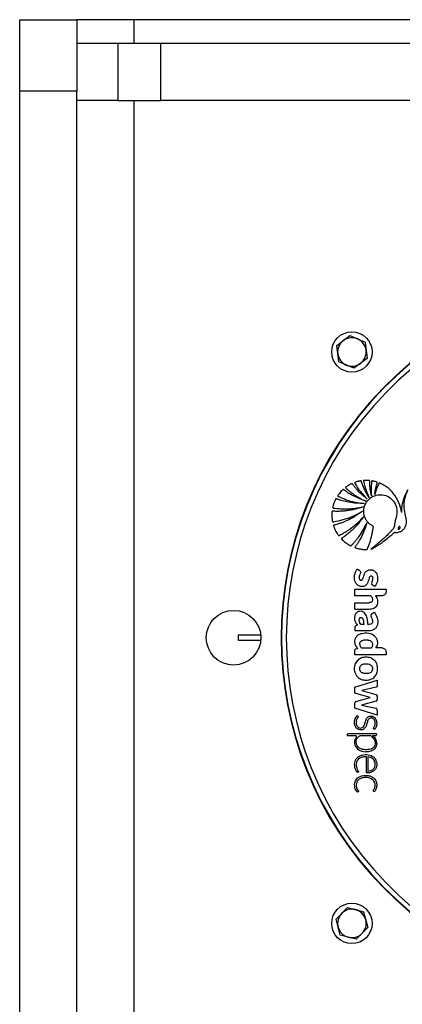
# Model space of a CAD drawing. Header units: millimetres. Extents: x 1689 to 18395, y 1041 to 15955.
# Tile 24 of 44: x 2878 to 3039, y 12301 to 12715. Entities that reach past the tile are written whole.
import ezdxf

# ---------------------------------------------------------------- set-up
doc = ezdxf.new("R2010")
doc.units = ezdxf.units.MM
doc.header["$LTSCALE"] = 2
doc.layers.add('COMPONENT_GEOMETRY', color=7, linetype='Continuous')
doc.styles.add('SLDTEXTSTYLE0', font='TXT', dxfattribs={"width": 0.75})
doc.dimstyles.new('SLDDIMSTYLE3', dxfattribs={"dimtxt": 100, "dimasz": 6.604, "dimexe": 0, "dimexo": 0.0625, "dimgap": 25, "dimtad": 0, "dimtih": 1, "dimtoh": 1, "dimdec": 0, "dimrnd": 1e-09, "dimzin": 12, "dimdsep": 46, "dimtxsty": 'SLDTEXTSTYLE0', "dimsah": 1, "dimcen": 0.09, "dimadec": 0, "dimazin": 3, "dimtfac": 1, "dimtdec": 3, "dimtofl": 0, "dimtmove": 0, "dimatfit": 3, "dimfxl": 1, "dimfrac": 2, "dimtolj": 1, "dimtzin": 12, "dimarcsym": 0})

# ---------------------------------------------------------------- blocks, each defined once
blk = doc.blocks.new('_D_4')
at = {"layer": 'COMPONENT_GEOMETRY', "color": 7}
for p, q in [((10064.23, 12394.74), (10064.23, 8487.85)), ((2878.37, 12222.92), (2878.37, 8487.85)), ((6234.28, 8638.23), (6203.82, 8638.23)), ((6203.82, 8638.23), (6203.82, 8479.48)), ((6708.31, 8638.23), (6738.78, 8638.23)), ((6738.78, 8638.23), (6738.78, 8479.48)), ((2878.37, 8494.2), (6153.62, 8494.2)), ((10064.23, 8494.2), (6788.98, 8494.2)), ((6203.82, 8479.48), (6234.28, 8479.48)), ((6738.78, 8479.48), (6708.31, 8479.48))]:
    blk.add_line(p, q, dxfattribs=at)
for points in [[(2878.37, 8494.2), (2884.97, 8493.19), (2884.97, 8495.22)], [(10064.23, 8494.2), (10057.62, 8495.22), (10057.62, 8493.19)]]:
    blk.add_solid(points, dxfattribs=at)
at = {"layer": 'COMPONENT_GEOMETRY', "color": 7, "char_height": 100, "attachment_point": 1, "style": 'SLDTEXTSTYLE0'}
for s, insert in [('11\'9.45"', (6234.28, 8608.39)), ('3593', (6323.52, 8458.77))]:
    blk.add_mtext(s, dxfattribs=dict(at, insert=insert))

msp = doc.modelspace()

# ---------------------------------------------------------------- linework, layer by layer
at = {"color": 7, "linetype": 'Continuous', "lineweight": 25}
for p, q in [((2878.37, 12715.46), (2902.37, 12715.46)), ((2926.37, 12715.46), (2902.37, 12715.46)), ((3138.37, 12715.46), (2926.37, 12715.46)), ((2919.72, 12705.46), (2902.37, 12705.46)), ((2919.72, 12705.46), (2919.72, 12681.46)), ((2937.79, 12705.46), (2919.72, 12705.46)), ((2937.79, 12681.46), (2937.79, 12705.46)), ((3134.44, 12705.46), (2937.79, 12705.46)), ((2902.37, 12685.46), (2878.37, 12685.46)), ((2878.37, 12225.46), (2878.37, 12685.46)), ((2902.37, 12225.46), (2902.37, 12685.46)), ((2919.72, 12681.46), (2902.37, 12681.46)), ((2919.72, 12681.46), (2937.79, 12681.46)), ((3134.44, 12681.46), (2937.79, 12681.46)), ((3011.78, 12578.38), (3017.32, 12582.55)), ((3017.32, 12582.55), (3023.7, 12579.84)), ((3012.63, 12571.5), (3011.78, 12578.38)), ((3023.7, 12579.84), (3024.54, 12572.96)), ((3024.54, 12572.96), (3019, 12568.79)), ((3019, 12568.79), (3012.63, 12571.5)), ((3019.41, 12473.11), (3019.41, 12475.93)), ((3019.41, 12475.93), (3032.54, 12475.93)), ((3026.14, 12473.11), (3019.41, 12473.11)), ((3030.92, 12473.11), (3028.02, 12473.11)), ((3032.54, 12475.93), (3032.54, 12474.73)), ((3019.41, 12467.37), (3019.41, 12470.19)), ((3019.41, 12470.19), (3025.4, 12470.19)), ((3025.4, 12467.37), (3019.41, 12467.37)), ((3026.65, 12465.62), (3027.53, 12466.13)), ((3025.3, 12458.3), (3019.41, 12458.3)), ((2970.37, 12456.46), (2970.37, 12454.46)), ((2979.82, 12456.46), (2970.37, 12456.46)), ((2970.37, 12454.46), (2979.82, 12454.46)), ((3019.41, 12448.31), (3019.41, 12450.06)), ((3032.54, 12448.31), (3019.41, 12448.31)), ((3019.88, 12450.75), (3020.6, 12450.97)), ((3030.93, 12451.13), (3028.25, 12451.13)), ((3032.54, 12449.52), (3032.54, 12448.31)), ((3020.34, 12445.66), (3019.6, 12444.39)), ((3028.43, 12444.88), (3028.3, 12445.11)), ((3019.41, 12434.71), (3028.85, 12437.64)), ((3028.85, 12437.64), (3028.85, 12435.38)), ((3019.41, 12432.52), (3019.41, 12434.71)), ((3025.84, 12430.24), (3019.88, 12431.92)), ((3028.35, 12434.6), (3022.28, 12433.28)), ((3022.28, 12433.28), (3028.29, 12431.58)), ((3019.41, 12425.77), (3019.41, 12428.06)), ((3019.88, 12428.57), (3025.84, 12430.24)), ((3028.29, 12428.75), (3022.26, 12427.13)), ((3028.85, 12430.84), (3028.85, 12429.49)), ((3028.84, 12422.9), (3019.41, 12425.77)), ((3022.26, 12427.13), (3028.25, 12425.75)), ((3028.84, 12425.01), (3028.84, 12422.9)), ((3016.2, 12414.73), (3016.2, 12414.17)), ((3019.72, 12414.17), (3016.2, 12414.17)), ((3028.47, 12415.02), (3016.49, 12415.02)), ((3025.94, 12414.17), (3021.43, 12414.17)), ((3026.84, 12414.17), (3026.83, 12414.18)), ((3028.04, 12414.17), (3026.84, 12414.17)), ((3028.47, 12415.02), (3028.47, 12414.61)), ((3022.18, 12407.68), (3023.93, 12407.44)), ((3024.85, 12405.35), (3024.85, 12399.35)), ((3011.47, 12337.05), (3016.37, 12341.95)), ((3016.37, 12341.95), (3023.06, 12340.15)), ((3013.26, 12330.36), (3011.47, 12337.05)), ((3023.06, 12340.15), (3024.85, 12333.46)), ((3024.85, 12333.46), (3019.95, 12328.56)), ((3019.95, 12328.56), (3013.26, 12330.36))]:
    msp.add_line(p, q, dxfattribs=at)
at = {"color": 8, "linetype": 'Continuous', "lineweight": 25}
for p, q in [((2926.37, 12715.46), (2926.37, 12705.46)), ((2926.37, 12681.46), (2926.37, 12229.46))]:
    msp.add_line(p, q, dxfattribs=at)
at = {"color": 7, "linetype": 'Continuous', "lineweight": 25}
for centre, radius in [((3018.16, 12575.67), 8.5), ((2968.37, 12455.46), 11.5), ((3018.16, 12335.25), 8.5)]:
    msp.add_circle(centre, radius, dxfattribs=at)
for centre, radius, start, end in [((3138.37, 12455.46), 150, 46.6933, 313.3067), ((3138.37, 12455.46), 149.82, 46.6649, 313.3351), ((3138.37, 12455.46), 147.82, 47.3895, 312.6105), ((3018.16, 12575.67), 6, 66.9721, 126.9721), ((3018.16, 12575.67), 6, 6.9721, 66.9721), ((3018.16, 12575.67), 6, 126.9721, 186.9721), ((3018.16, 12575.67), 6, 186.9721, 246.9721), ((3018.16, 12575.67), 6, 306.9721, 6.9721), ((3018.16, 12575.67), 6, 246.9721, 306.9721), ((3028.09, 12430.84), 0.769, 0, 74.215), ((3028.09, 12429.49), 0.766, 285.0361, 0), ((3028.08, 12425.01), 0.767, 0, 77.0348), ((3016.49, 12414.73), 0.288, 90, 180), ((3019.72, 12413.8), 0.374, 324.0556, 90), ((3025.94, 12413.51), 0.662, 52.0879, 90), ((3028.04, 12414.61), 0.431, 270, 0), ((3018.16, 12335.25), 6, 74.9766, 134.9766), ((3018.16, 12335.25), 6, 14.9766, 74.9766), ((3018.16, 12335.25), 6, 134.9766, 194.9766), ((3018.16, 12335.25), 6, 314.9766, 14.9766), ((3018.16, 12335.25), 6, 194.9766, 254.9766), ((3018.16, 12335.25), 6, 254.9766, 314.9766)]:
    msp.add_arc(centre, radius, start, end, dxfattribs=at)
for points, knots in [([(2878.37, 12685.46), (2878.37, 12687.81), (2878.37, 12692.25), (2878.37, 12698.46), (2878.37, 12703.76), (2878.37, 12708.12), (2878.37, 12711.49), (2878.37, 12713.83), (2878.37, 12715.24), (2878.37, 12715.38), (2878.37, 12715.46)], [0, 0, 0, 0, 0.144942, 0.273574, 0.390071, 0.5, 0.609929, 0.726426, 0.855058, 1, 1, 1, 1]), ([(2902.37, 12715.46), (2902.37, 12715.38), (2902.37, 12715.24), (2902.37, 12713.83), (2902.37, 12711.49), (2902.37, 12708.12), (2902.37, 12703.76), (2902.37, 12698.46), (2902.37, 12692.25), (2902.37, 12687.81), (2902.37, 12685.46)], [0, 0, 0, 0, 0.144942, 0.273574, 0.390071, 0.5, 0.609929, 0.726426, 0.855058, 1, 1, 1, 1]), ([(3024.61, 12513.71), (3023.56, 12514.6), (3021.93, 12515.96), (3020.2, 12517.84), (3019.31, 12518.94), (3018.77, 12519.6), (3018.52, 12520.02), (3018.34, 12520.21), (3018.29, 12520.25), (3018.24, 12520.27), (3018.18, 12520.27), (3018.07, 12520.23), (3017.88, 12520.15), (3017.44, 12519.91), (3016.77, 12519.55), (3016.12, 12519.11), (3015.71, 12518.85), (3015.57, 12518.73), (3015.53, 12518.68), (3015.52, 12518.62), (3015.52, 12518.57), (3015.57, 12518.45), (3015.68, 12518.36), (3015.78, 12518.28), (3015.83, 12518.25), (3015.84, 12518.23), (3015.85, 12518.23), (3015.85, 12518.23), (3015.85, 12518.23), (3015.85, 12518.22), (3015.85, 12518.22), (3015.85, 12518.22), (3016.98, 12517.21), (3019.54, 12515.17), (3022.43, 12513.68), (3023.97, 12512.88)], [0, 0, 0, 0, 0.181563, 0.281452, 0.336766, 0.368324, 0.39543, 0.400295, 0.402717, 0.404776, 0.406735, 0.41078, 0.419527, 0.434462, 0.477332, 0.519899, 0.538335, 0.541449, 0.544399, 0.546346, 0.548841, 0.551627, 0.562442, 0.56711, 0.56892, 0.56965, 0.569956, 0.570088, 0.570146, 0.570171, 0.570182, 0.570187, 0.57019, 0.771132, 1, 1, 1, 1]), ([(3025.38, 12514.45), (3024.83, 12515.37), (3023.96, 12516.85), (3023.08, 12518.77), (3022.59, 12519.99), (3022.31, 12520.71), (3022.18, 12521.13), (3022.13, 12521.3), (3022.08, 12521.37), (3022.05, 12521.39), (3022, 12521.42), (3021.93, 12521.43), (3021.79, 12521.4), (3021.59, 12521.37), (3021.27, 12521.31), (3020.73, 12521.18), (3020.12, 12521.03), (3019.64, 12520.88), (3019.43, 12520.79), (3019.35, 12520.74), (3019.32, 12520.68), (3019.31, 12520.59), (3019.34, 12520.49), (3019.4, 12520.39), (3019.45, 12520.32), (3019.48, 12520.27), (3019.5, 12520.25), (3019.5, 12520.24), (3019.5, 12520.23), (3019.5, 12520.23), (3019.5, 12520.23), (3019.51, 12520.23), (3019.51, 12520.23), (3020.18, 12519.09), (3021.72, 12516.77), (3023.62, 12514.76), (3024.61, 12513.71)], [0, 0, 0, 0, 0.165667, 0.266279, 0.325785, 0.370092, 0.385201, 0.394149, 0.396289, 0.398331, 0.400329, 0.404851, 0.409546, 0.422041, 0.435842, 0.460922, 0.507787, 0.532654, 0.538534, 0.542969, 0.546556, 0.550022, 0.555764, 0.56218, 0.567863, 0.570218, 0.571206, 0.57163, 0.571814, 0.571894, 0.57193, 0.571945, 0.571952, 0.571957, 0.777413, 1, 1, 1, 1]), ([(3026.36, 12515.16), (3026.19, 12516.09), (3025.9, 12517.59), (3025.73, 12519.42), (3025.67, 12520.49), (3025.65, 12521.06), (3025.67, 12521.35), (3025.62, 12521.48), (3025.55, 12521.53), (3025.5, 12521.55), (3025.38, 12521.57), (3025.11, 12521.61), (3024.6, 12521.63), (3024.03, 12521.61), (3023.54, 12521.59), (3023.29, 12521.58), (3023.17, 12521.56), (3023.12, 12521.54), (3023.08, 12521.51), (3023.04, 12521.45), (3023.03, 12521.34), (3023.09, 12521.09), (3023.23, 12520.5), (3023.52, 12519.35), (3024.17, 12517.23), (3024.9, 12515.56), (3025.38, 12514.45)], [0, 0, 0, 0, 0.173667, 0.277701, 0.336774, 0.369433, 0.380571, 0.39028, 0.392921, 0.395812, 0.399929, 0.415801, 0.444961, 0.493447, 0.520917, 0.534753, 0.538746, 0.542045, 0.544886, 0.547523, 0.554857, 0.563491, 0.595044, 0.666572, 0.779172, 1, 1, 1, 1]), ([(3027.76, 12515.77), (3027.85, 12516.35), (3028.01, 12517.4), (3028.31, 12518.73), (3028.52, 12519.6), (3028.67, 12520.09), (3028.75, 12520.4), (3028.84, 12520.62), (3028.84, 12520.77), (3028.82, 12520.82), (3028.78, 12520.86), (3028.55, 12521.01), (3028.06, 12521.12), (3027.49, 12521.25), (3027.06, 12521.34), (3026.82, 12521.39), (3026.66, 12521.4), (3026.58, 12521.4), (3026.52, 12521.36), (3026.48, 12521.3), (3026.44, 12521.16), (3026.41, 12520.82), (3026.32, 12520.11), (3026.23, 12518.18), (3026.31, 12516.47), (3026.36, 12515.16)], [0, 0, 0, 0, 0.127698, 0.23016, 0.296705, 0.322542, 0.341876, 0.367198, 0.371042, 0.374711, 0.378669, 0.383491, 0.434305, 0.485479, 0.510406, 0.531464, 0.538702, 0.544566, 0.549073, 0.554075, 0.560071, 0.580208, 0.62816, 0.714057, 1, 1, 1, 1]), ([(3039.12, 12508.06), (3038.78, 12509.48), (3038.1, 12512.31), (3035.96, 12516.05), (3033.49, 12518.41), (3031.66, 12519.6), (3030.83, 12520.04), (3030.42, 12520.24), (3030.13, 12520.36), (3029.92, 12520.48), (3029.74, 12520.53), (3029.65, 12520.51), (3029.56, 12520.45), (3029.48, 12520.32), (3029.41, 12520.16), (3029.35, 12520), (3029.19, 12519.61), (3028.83, 12518.83), (3028.3, 12517.47), (3027.96, 12516.39), (3027.76, 12515.77)], [0, 0, 0, 0, 0.202229, 0.40583, 0.591312, 0.672977, 0.708933, 0.723066, 0.737203, 0.751346, 0.758346, 0.76153, 0.764796, 0.773005, 0.782354, 0.789655, 0.796108, 0.841429, 0.909394, 1, 1, 1, 1]), ([(3023.97, 12512.88), (3022.17, 12513.57), (3019.59, 12514.57), (3016.9, 12516.2), (3015.77, 12516.96), (3015.23, 12517.35), (3014.91, 12517.57), (3014.71, 12517.76), (3014.57, 12517.82), (3014.49, 12517.82), (3014.43, 12517.79), (3014.32, 12517.71), (3014.16, 12517.53), (3013.75, 12517.13), (3013.22, 12516.56), (3012.7, 12515.89), (3012.37, 12515.48), (3012.23, 12515.27), (3012.2, 12515.18), (3012.19, 12515.11), (3012.22, 12515.05), (3012.3, 12514.95), (3012.45, 12514.88), (3012.57, 12514.83), (3012.63, 12514.81), (3012.65, 12514.8), (3012.66, 12514.8), (3012.66, 12514.8), (3012.66, 12514.8), (3012.66, 12514.8), (3012.66, 12514.8), (3012.66, 12514.8), (3013.69, 12514.32), (3015.88, 12513.43), (3019.45, 12512.38), (3022.01, 12512.05), (3023.34, 12511.87)], [0, 0, 0, 0, 0.221218, 0.318628, 0.361529, 0.378392, 0.39526, 0.406999, 0.409707, 0.412374, 0.415346, 0.417923, 0.427889, 0.443092, 0.483276, 0.518157, 0.540037, 0.544161, 0.547903, 0.550197, 0.552664, 0.555265, 0.565387, 0.569719, 0.571381, 0.572047, 0.572325, 0.572445, 0.572497, 0.57252, 0.57253, 0.572534, 0.572538, 0.702949, 0.845438, 1, 1, 1, 1]), ([(3024.26, 12492.54), (3024.33, 12492.53), (3024.42, 12492.53), (3024.54, 12492.56), (3024.6, 12492.62), (3024.67, 12492.76), (3024.83, 12493.17), (3025.22, 12494.05), (3025.9, 12495.96), (3026.52, 12498.2), (3026.94, 12500.22), (3027.05, 12501.36), (3027.23, 12501.95), (3027.13, 12502.31), (3026.96, 12502.43), (3026.6, 12502.62), (3025.92, 12503.01), (3025.3, 12503.56), (3024.85, 12504.05), (3024.39, 12504.61), (3023.57, 12505.91), (3022.97, 12508.17), (3023.31, 12510.84), (3024.56, 12513.11), (3026.5, 12514.81), (3029.01, 12515.7), (3031.85, 12515.61), (3034.54, 12514.3), (3036.62, 12511.81), (3037.31, 12508.48), (3036.82, 12505.93), (3036.29, 12504.29), (3036.12, 12503.46), (3036.09, 12502.6), (3035.94, 12501.75), (3035.36, 12501.12), (3034.96, 12500.62), (3034.68, 12500.31), (3034.55, 12500.17), (3034.49, 12500.11), (3034.47, 12500.08), (3034.46, 12500.07), (3034.45, 12500.06), (3034.45, 12500.06), (3034.45, 12500.06), (3034.06, 12499.63), (3033.26, 12498.8), (3032.01, 12497.6), (3030.73, 12496.44), (3029.41, 12495.31), (3028.08, 12494.21), (3026.98, 12493.33), (3026.33, 12492.82), (3026.13, 12492.67)], [0, 0, 0, 0, 0.0032966, 0.0044508, 0.0060127, 0.0076363, 0.0119341, 0.0277509, 0.0558597, 0.112253, 0.1432712, 0.1581401, 0.1693379, 0.1728137, 0.1760335, 0.1791851, 0.193339, 0.2142755, 0.2199719, 0.2268437, 0.2499978, 0.2958207, 0.3397938, 0.3804541, 0.4219633, 0.4652446, 0.5095626, 0.5594472, 0.6094064, 0.6653695, 0.7217958, 0.7365556, 0.751316, 0.7635258, 0.7793182, 0.7926307, 0.8053556, 0.8110719, 0.813587, 0.8146937, 0.8151806, 0.8153948, 0.8154891, 0.8155306, 0.8155488, 0.8155631, 0.8441793, 0.8728415, 0.9015416, 0.9302542, 0.9589401, 0.9875496, 1, 1, 1, 1]), ([(3026.13, 12492.67), (3026.43, 12492.77), (3026.93, 12492.94), (3027.62, 12493.38), (3028.47, 12493.9), (3029.74, 12494.74), (3031.48, 12495.98), (3033.26, 12497.36), (3034.71, 12498.57), (3035.52, 12499.26), (3035.87, 12499.6), (3035.98, 12499.69), (3036.04, 12499.73), (3036.08, 12499.77), (3036.09, 12499.79), (3036.13, 12499.81), (3036.19, 12499.81), (3036.28, 12499.79), (3036.45, 12499.76), (3036.68, 12499.76), (3036.91, 12499.76), (3037.05, 12499.77), (3037.11, 12499.77), (3037.14, 12499.77), (3037.15, 12499.77), (3037.15, 12499.77), (3037.16, 12499.77), (3037.16, 12499.77), (3037.16, 12499.77), (3037.58, 12499.81), (3038.42, 12500), (3039.53, 12500.65), (3040.35, 12501.53), (3041.06, 12502.95), (3041.2, 12505.06), (3040.54, 12507.78), (3040.09, 12510.33), (3040.17, 12512.61), (3040.48, 12514.16), (3040.86, 12515.47), (3041.26, 12516.56), (3041.55, 12517.24), (3041.73, 12517.59), (3041.75, 12517.63)], [0, 0, 0, 0, 0.02822, 0.047024, 0.072189, 0.117124, 0.182915, 0.263094, 0.318189, 0.351119, 0.358364, 0.361518, 0.363967, 0.364769, 0.365681, 0.366458, 0.368426, 0.370883, 0.374355, 0.383843, 0.39149, 0.394855, 0.396335, 0.396987, 0.397274, 0.3974, 0.397455, 0.39748, 0.39749, 0.397499, 0.435527, 0.473257, 0.509719, 0.541957, 0.613525, 0.690941, 0.79256, 0.84284, 0.893244, 0.933507, 0.964789, 0.996041, 1, 1, 1, 1]), ([(3041.75, 12517.63), (3041.39, 12517.02), (3040.67, 12515.79), (3039.83, 12513.81), (3039.23, 12511.75), (3039.02, 12509.97), (3039.04, 12508.74), (3039.1, 12508.23), (3039.12, 12508.06)], [0, 0, 0, 0, 0.209784, 0.422933, 0.635761, 0.846744, 0.951153, 1, 1, 1, 1]), ([(3022.84, 12510.51), (3022.27, 12510.32), (3021.15, 12509.93), (3019.42, 12509.47), (3017.67, 12509.1), (3015.91, 12508.83), (3014.13, 12508.66), (3012.34, 12508.58), (3011.04, 12508.63), (3010.24, 12508.63), (3010.01, 12508.68), (3009.87, 12508.65), (3009.82, 12508.6), (3009.76, 12508.49), (3009.76, 12507.97), (3009.68, 12506.99), (3009.76, 12505.76), (3009.87, 12504.86), (3009.94, 12504.43), (3009.99, 12504.31), (3010.04, 12504.26), (3010.12, 12504.22), (3010.22, 12504.21), (3010.34, 12504.23), (3010.43, 12504.25), (3010.5, 12504.26), (3010.52, 12504.26), (3010.53, 12504.27), (3010.54, 12504.27), (3010.54, 12504.27), (3010.54, 12504.27), (3010.54, 12504.27), (3010.54, 12504.27), (3011.87, 12504.47), (3014.6, 12505.06), (3018.7, 12506.48), (3021.3, 12507.93), (3022.64, 12508.68)], [0, 0, 0, 0, 0.057426, 0.114826, 0.172211, 0.229592, 0.286977, 0.344377, 0.401806, 0.412893, 0.421478, 0.424076, 0.425858, 0.427738, 0.436262, 0.474569, 0.523369, 0.554574, 0.56231, 0.564903, 0.567089, 0.56915, 0.572812, 0.576881, 0.580591, 0.582187, 0.582872, 0.58317, 0.5833, 0.583357, 0.583382, 0.583393, 0.583398, 0.583402, 0.713102, 0.851978, 1, 1, 1, 1]), ([(3023.34, 12511.87), (3021.15, 12511.96), (3018, 12512.08), (3014.53, 12512.93), (3013.05, 12513.37), (3012.34, 12513.62), (3011.91, 12513.74), (3011.63, 12513.91), (3011.46, 12513.89), (3011.35, 12513.82), (3011.2, 12513.53), (3010.95, 12512.94), (3010.61, 12512.14), (3010.34, 12511.32), (3010.19, 12510.74), (3010.09, 12510.41), (3010.06, 12510.25), (3010.08, 12510.14), (3010.17, 12510.07), (3010.26, 12510.04), (3010.35, 12510.03), (3010.4, 12510.02), (3010.42, 12510.02), (3010.44, 12510.02), (3010.44, 12510.02), (3010.44, 12510.02), (3010.44, 12510.02), (3010.44, 12510.02), (3010.44, 12510.02), (3012.37, 12509.72), (3016.55, 12509.4), (3020.66, 12510.12), (3022.84, 12510.51)], [0, 0, 0, 0, 0.2255528, 0.3249177, 0.3686671, 0.3858599, 0.4030558, 0.4148985, 0.4176634, 0.4206622, 0.4279839, 0.4501466, 0.4874333, 0.5176517, 0.539746, 0.549342, 0.5531365, 0.5570922, 0.5603648, 0.5639821, 0.5674381, 0.5689722, 0.5696397, 0.5699311, 0.5700588, 0.5701149, 0.5701395, 0.5701504, 0.5701552, 0.5701589, 0.7715299, 1, 1, 1, 1]), ([(3022.64, 12508.68), (3020.67, 12507.32), (3017.83, 12505.36), (3014.38, 12503.96), (3012.86, 12503.43), (3012.07, 12503.19), (3011.36, 12502.96), (3010.85, 12502.87), (3010.58, 12502.78), (3010.47, 12502.72), (3010.42, 12502.6), (3010.47, 12502.35), (3010.66, 12501.95), (3010.95, 12501.16), (3011.39, 12500.27), (3011.86, 12499.44), (3012.24, 12498.91), (3012.4, 12498.59), (3012.56, 12498.47), (3012.69, 12498.43), (3013.02, 12498.58), (3013.57, 12498.89), (3014.29, 12499.26), (3015.03, 12499.69), (3015.89, 12500.2), (3017.01, 12500.94), (3018.71, 12502.17), (3020.8, 12503.92), (3022.25, 12505.5), (3022.98, 12506.28)], [0, 0, 0, 0, 0.226718, 0.326617, 0.352803, 0.378996, 0.4052, 0.423578, 0.427974, 0.432067, 0.43542, 0.439009, 0.45551, 0.47762, 0.518825, 0.549936, 0.567789, 0.580796, 0.58381, 0.586672, 0.592895, 0.616517, 0.647493, 0.669087, 0.698685, 0.742291, 0.796477, 0.898237, 1, 1, 1, 1]), ([(3022.98, 12506.28), (3022.65, 12505.81), (3022, 12504.86), (3020.92, 12503.51), (3019.77, 12502.21), (3018.56, 12500.98), (3017.28, 12499.81), (3015.93, 12498.73), (3014.81, 12497.83), (3014.02, 12497.42), (3013.8, 12497.18), (3013.77, 12497.13), (3013.77, 12497.04), (3013.82, 12496.95), (3014.09, 12496.61), (3014.54, 12496.27), (3015.18, 12495.71), (3015.83, 12495.22), (3016.46, 12494.8), (3016.92, 12494.52), (3017.24, 12494.35), (3017.48, 12494.18), (3017.68, 12494.1), (3017.8, 12494.12), (3017.98, 12494.24), (3018.21, 12494.54), (3018.59, 12494.93), (3019.03, 12495.41), (3019.63, 12496.09), (3020.41, 12497.05), (3021.63, 12498.69), (3023.07, 12500.93), (3023.98, 12502.84), (3024.44, 12503.8)], [0, 0, 0, 0, 0.05771, 0.11539, 0.173053, 0.230709, 0.288371, 0.346051, 0.403765, 0.431524, 0.433822, 0.435859, 0.437913, 0.441817, 0.446383, 0.480892, 0.497728, 0.531857, 0.561892, 0.573691, 0.585489, 0.597662, 0.603357, 0.606247, 0.609835, 0.624207, 0.643874, 0.663907, 0.689821, 0.734639, 0.787656, 0.89382, 1, 1, 1, 1]), ([(3024.44, 12503.8), (3024.06, 12502.6), (3023.34, 12500.33), (3022.04, 12497.64), (3020.98, 12495.81), (3020.23, 12494.63), (3019.74, 12493.95), (3019.46, 12493.57), (3019.45, 12493.48), (3019.45, 12493.43), (3019.5, 12493.36), (3019.58, 12493.3), (3019.71, 12493.26), (3019.94, 12493.2), (3020.28, 12493.09), (3021.14, 12492.86), (3022.46, 12492.6), (3023.66, 12492.56), (3024.26, 12492.54)], [0, 0, 0, 0, 0.229182, 0.431712, 0.540852, 0.613251, 0.685771, 0.694462, 0.697028, 0.701156, 0.704891, 0.711452, 0.718649, 0.729129, 0.755851, 0.782573, 0.891294, 1, 1, 1, 1]), ([(3038.34, 12502.19), (3038.31, 12502.2), (3038.26, 12502.22), (3038.14, 12502.22), (3038, 12502.16), (3037.85, 12502.02), (3037.72, 12501.83), (3037.63, 12501.63), (3037.59, 12501.43), (3037.61, 12501.27), (3037.67, 12501.17), (3037.71, 12501.14), (3037.74, 12501.12)], [0, 0, 0, 0, 0.054152, 0.106755, 0.220928, 0.354231, 0.499771, 0.645409, 0.778973, 0.893409, 0.946014, 1, 1, 1, 1]), ([(3037.74, 12501.12), (3037.76, 12501.11), (3037.81, 12501.09), (3037.9, 12501.09), (3037.98, 12501.11), (3038.09, 12501.18), (3038.22, 12501.3), (3038.35, 12501.48), (3038.44, 12501.68), (3038.48, 12501.88), (3038.46, 12502.04), (3038.4, 12502.14), (3038.36, 12502.17), (3038.34, 12502.19)], [0, 0, 0, 0, 0.054064, 0.106543, 0.161595, 0.221254, 0.354546, 0.500182, 0.645922, 0.779485, 0.893724, 0.946168, 1, 1, 1, 1]), ([(3026.78, 12477.68), (3026.71, 12477.72), (3026.59, 12477.82), (3026.49, 12478.02), (3026.46, 12478.24), (3026.52, 12478.72), (3026.89, 12479.35), (3027.04, 12480.13), (3026.98, 12480.7), (3026.86, 12481.02), (3026.65, 12481.25), (3026.38, 12481.36), (3026.08, 12481.36), (3025.72, 12481.16), (3025.44, 12480.67), (3025.22, 12479.91), (3024.93, 12478.94), (3024.55, 12478.12), (3024.07, 12477.56), (3023.68, 12477.25), (3023.13, 12477.03), (3022.47, 12476.94), (3021.74, 12477.02), (3020.98, 12477.31), (3020.32, 12477.78), (3019.76, 12478.5), (3019.37, 12479.46), (3019.22, 12480.58), (3019.28, 12481.66), (3019.54, 12482.76), (3019.87, 12483.61), (3020.25, 12484.1), (3020.35, 12484.27), (3020.4, 12484.31), (3020.42, 12484.31), (3020.45, 12484.31), (3020.5, 12484.31), (3020.59, 12484.27), (3020.71, 12484.18), (3020.9, 12484.03), (3021.19, 12483.85), (3021.59, 12483.64), (3021.75, 12483.36), (3021.83, 12483.21)], [0, 0, 0, 0, 0.011232, 0.021027, 0.030771, 0.041185, 0.086899, 0.130076, 0.148188, 0.165146, 0.177277, 0.190131, 0.203885, 0.216548, 0.246148, 0.277538, 0.326313, 0.385862, 0.400693, 0.426996, 0.454023, 0.481187, 0.517987, 0.555064, 0.591537, 0.628693, 0.67989, 0.732012, 0.784237, 0.827478, 0.888451, 0.90755, 0.914117, 0.915019, 0.915944, 0.916985, 0.918229, 0.923434, 0.929635, 0.939467, 0.956213, 0.977297, 1, 1, 1, 1]), ([(3021.83, 12483.21), (3021.84, 12483.06), (3021.87, 12482.76), (3021.6, 12482.28), (3021.31, 12481.74), (3021.13, 12481.05), (3021.15, 12480.48), (3021.28, 12480.09), (3021.43, 12479.87), (3021.59, 12479.73), (3021.79, 12479.64), (3022.01, 12479.61), (3022.24, 12479.66), (3022.46, 12479.81), (3022.64, 12480.05), (3022.9, 12480.62), (3023.1, 12481.31), (3023.36, 12482.08), (3023.66, 12482.8), (3024.23, 12483.48), (3025.07, 12483.92), (3025.9, 12484.08), (3026.75, 12483.99), (3027.63, 12483.6), (3028.39, 12482.84), (3028.86, 12481.77), (3029.03, 12480.63), (3028.97, 12479.42), (3028.69, 12478.43), (3028.36, 12477.8), (3028.17, 12477.5), (3028.02, 12477.32), (3027.92, 12477.17), (3027.83, 12477.08), (3027.79, 12477.05), (3027.78, 12477.04), (3027.77, 12477.04), (3027.76, 12477.04), (3027.74, 12477.05), (3027.72, 12477.06), (3027.68, 12477.09), (3027.65, 12477.11), (3027.63, 12477.13), (3027.63, 12477.13), (3027.63, 12477.13), (3027.62, 12477.13), (3027.62, 12477.13), (3027.62, 12477.13), (3027.62, 12477.13), (3027.62, 12477.13), (3027.45, 12477.25), (3027.16, 12477.43), (3026.88, 12477.61), (3026.78, 12477.68)], [0, 0, 0, 0, 0.021417, 0.042498, 0.077987, 0.110867, 0.143353, 0.159573, 0.170162, 0.180525, 0.190826, 0.201476, 0.212535, 0.223128, 0.239347, 0.255952, 0.314059, 0.343371, 0.372846, 0.427443, 0.46738, 0.507386, 0.547856, 0.589422, 0.644348, 0.699381, 0.755554, 0.810452, 0.874335, 0.902475, 0.913539, 0.924622, 0.9357, 0.940706, 0.942343, 0.942869, 0.943336, 0.943782, 0.944363, 0.945513, 0.947963, 0.950291, 0.951078, 0.951352, 0.951457, 0.9515, 0.951519, 0.951527, 0.95153, 0.951532, 0.951533, 0.982273, 1, 1, 1, 1]), ([(3026.14, 12473.11), (3026.31, 12472.89), (3026.63, 12472.5), (3026.85, 12471.87), (3026.89, 12471.31), (3026.79, 12470.87), (3026.54, 12470.54), (3026.22, 12470.31), (3025.81, 12470.22), (3025.53, 12470.2), (3025.4, 12470.19)], [0, 0, 0, 0, 0.20075, 0.371353, 0.491267, 0.615204, 0.694596, 0.793687, 0.904539, 1, 1, 1, 1]), ([(3028.02, 12473.11), (3028.23, 12472.84), (3028.66, 12472.3), (3028.96, 12471.3), (3029.03, 12470.28), (3028.81, 12469.26), (3028.25, 12468.38), (3027.13, 12467.54), (3026.1, 12467.44), (3025.4, 12467.37)], [0, 0, 0, 0, 0.125361, 0.250199, 0.375861, 0.501046, 0.626299, 0.751147, 1, 1, 1, 1]), ([(3032.54, 12474.73), (3032.51, 12474.48), (3032.45, 12474.01), (3032.01, 12473.48), (3031.49, 12473.16), (3031.11, 12473.13), (3030.92, 12473.11)], [0, 0, 0, 0, 0.283705, 0.557917, 0.775026, 1, 1, 1, 1]), ([(3024.92, 12461.05), (3024.87, 12461.74), (3024.77, 12463.13), (3024.3, 12464.84), (3023.47, 12465.99), (3022.53, 12466.54), (3021.46, 12466.61), (3020.55, 12466.33), (3019.89, 12465.82), (3019.41, 12465.01), (3019.15, 12463.89), (3019.33, 12462.59), (3019.83, 12461.54), (3020.29, 12460.98), (3020.49, 12460.74)], [0, 0, 0, 0, 0.143245, 0.2863, 0.358562, 0.42973, 0.501653, 0.57333, 0.62118, 0.668883, 0.765222, 0.851094, 0.934425, 1, 1, 1, 1]), ([(3026.65, 12465.62), (3026.58, 12465.56), (3026.42, 12465.46), (3026.26, 12465.24), (3026.17, 12464.98), (3026.13, 12464.43), (3026.59, 12463.7), (3026.87, 12462.83), (3026.89, 12462.1), (3026.71, 12461.6), (3026.36, 12461.27), (3025.77, 12461.01), (3025.27, 12461.03), (3024.92, 12461.05)], [0, 0, 0, 0, 0.043693, 0.087035, 0.130805, 0.173871, 0.347703, 0.520641, 0.609431, 0.697904, 0.762047, 0.837472, 1, 1, 1, 1]), ([(3027.53, 12466.13), (3028.02, 12465.4), (3029, 12463.93), (3029.17, 12461.64), (3028.62, 12459.97), (3027.75, 12458.98), (3026.58, 12458.39), (3025.73, 12458.33), (3025.3, 12458.3)], [0, 0, 0, 0, 0.2513706, 0.5065545, 0.6303127, 0.7534146, 0.8768054, 1, 1, 1, 1]), ([(3020.49, 12460.74), (3020.34, 12460.69), (3020.02, 12460.57), (3019.61, 12460.36), (3019.43, 12459.98), (3019.4, 12459.61), (3019.4, 12459.04), (3019.41, 12458.6), (3019.41, 12458.3)], [0, 0, 0, 0, 0.153808, 0.342505, 0.433346, 0.55862, 0.702766, 1, 1, 1, 1]), ([(3023.25, 12461.05), (3023.23, 12461.53), (3023.21, 12462.2), (3022.98, 12463.03), (3022.77, 12463.46), (3022.49, 12463.73), (3022.22, 12463.86), (3021.92, 12463.88), (3021.62, 12463.83), (3021.38, 12463.69), (3021.17, 12463.38), (3021.11, 12462.88), (3021.15, 12462.26), (3021.33, 12461.87), (3021.43, 12461.67)], [0, 0, 0, 0, 0.235346, 0.328382, 0.417623, 0.466597, 0.514368, 0.562572, 0.611927, 0.656748, 0.699407, 0.787981, 0.894127, 1, 1, 1, 1]), ([(3023.25, 12461.05), (3023.01, 12461.05), (3022.6, 12461.06), (3022.09, 12460.97), (3021.81, 12461.15), (3021.63, 12461.36), (3021.51, 12461.55), (3021.43, 12461.67)], [0, 0, 0, 0, 0.336352, 0.602343, 0.685151, 0.78957, 1, 1, 1, 1]), ([(3028.25, 12451.13), (3028.45, 12451.43), (3028.83, 12451.99), (3029.06, 12452.97), (3029.02, 12454.04), (3028.59, 12455.17), (3027.42, 12456.6), (3025.11, 12457.44), (3022.74, 12457.31), (3020.93, 12456.73), (3019.9, 12455.84), (3019.3, 12454.71), (3019.22, 12453.41), (3019.6, 12452.05), (3020.27, 12451.33), (3020.6, 12450.97)], [0, 0, 0, 0, 0.055258, 0.105084, 0.152353, 0.221467, 0.289225, 0.434772, 0.581097, 0.654681, 0.726143, 0.788399, 0.848465, 0.92497, 1, 1, 1, 1]), ([(3021.67, 12453.7), (3021.59, 12453.56), (3021.43, 12453.28), (3021.4, 12452.77), (3021.48, 12452.28), (3021.67, 12451.84), (3021.91, 12451.49), (3022.21, 12451.13), (3022.81, 12451.13), (3024.15, 12451.13), (3025.36, 12451.13), (3026.31, 12451.13)], [0, 0, 0, 0, 0.069768, 0.142093, 0.215677, 0.285558, 0.344021, 0.404727, 0.476993, 0.588013, 1, 1, 1, 1]), ([(3026.31, 12451.13), (3026.44, 12451.27), (3026.69, 12451.53), (3026.9, 12452.03), (3026.98, 12452.57), (3026.91, 12453.16), (3026.56, 12453.74), (3025.71, 12454.27), (3024.38, 12454.47), (3023.09, 12454.4), (3022.13, 12454.12), (3021.82, 12453.84), (3021.67, 12453.7)], [0, 0, 0, 0, 0.067035, 0.13386, 0.200695, 0.268057, 0.355259, 0.441722, 0.633831, 0.8463, 0.924415, 1, 1, 1, 1]), ([(3019.41, 12450.06), (3019.41, 12450.15), (3019.42, 12450.32), (3019.53, 12450.53), (3019.69, 12450.68), (3019.82, 12450.73), (3019.88, 12450.75)], [0, 0, 0, 0, 0.299404, 0.563236, 0.771193, 1, 1, 1, 1]), ([(3030.93, 12451.13), (3031.17, 12451.1), (3031.64, 12451.04), (3032.16, 12450.61), (3032.48, 12450.09), (3032.52, 12449.71), (3032.54, 12449.52)], [0, 0, 0, 0, 0.283705, 0.557917, 0.775026, 1, 1, 1, 1]), ([(3019.36, 12441.28), (3019.29, 12441.87), (3019.16, 12442.93), (3019.47, 12443.94), (3019.6, 12444.39)], [0, 0, 0, 0, 0.563645, 1, 1, 1, 1]), ([(3019.36, 12441.28), (3019.49, 12440.84), (3019.74, 12439.98), (3020.64, 12438.72), (3022.18, 12437.81), (3024.14, 12437.5), (3026.09, 12437.81), (3027.81, 12438.83), (3028.8, 12440.52), (3029.12, 12442.47), (3028.81, 12443.74), (3028.65, 12444.39)], [0, 0, 0, 0, 0.083124, 0.164855, 0.282005, 0.403609, 0.525316, 0.642843, 0.759976, 0.877271, 1, 1, 1, 1]), ([(3020.34, 12445.66), (3020.38, 12445.71), (3020.46, 12445.79), (3020.54, 12445.88), (3020.58, 12445.91)], [0, 0, 0, 0, 0.559588, 1, 1, 1, 1]), ([(3027.69, 12445.91), (3027.18, 12446.3), (3026.13, 12447.08), (3024.14, 12447.36), (3022.19, 12447.06), (3021.03, 12446.37), (3020.58, 12445.92), (3020.58, 12445.91)], [0, 0, 0, 0, 0.244687, 0.498213, 0.752677, 0.998238, 1, 1, 1, 1]), ([(3026.51, 12443.61), (3026.2, 12443.84), (3025.56, 12444.32), (3024.21, 12444.37), (3023.08, 12444.32), (3022.19, 12444.01), (3021.69, 12443.62), (3021.4, 12443.05), (3021.37, 12442.63), (3021.35, 12442.41)], [0, 0, 0, 0, 0.177978, 0.367099, 0.611568, 0.706367, 0.804228, 0.900756, 1, 1, 1, 1]), ([(3027.69, 12445.91), (3027.82, 12445.78), (3028.04, 12445.53), (3028.22, 12445.24), (3028.3, 12445.11)], [0, 0, 0, 0, 0.558378, 1, 1, 1, 1]), ([(3028.43, 12444.88), (3028.48, 12444.79), (3028.56, 12444.63), (3028.62, 12444.46), (3028.65, 12444.39)], [0, 0, 0, 0, 0.555953, 1, 1, 1, 1]), ([(3021.35, 12442.41), (3021.37, 12442.17), (3021.41, 12441.68), (3021.79, 12441.13), (3022.25, 12440.84), (3022.68, 12440.68), (3023.58, 12440.5), (3024.6, 12440.44), (3025.65, 12440.67), (3026.3, 12440.98), (3026.77, 12441.55), (3026.94, 12442.26), (3026.9, 12443), (3026.64, 12443.41), (3026.51, 12443.61)], [0, 0, 0, 0, 0.081417, 0.162242, 0.213218, 0.264533, 0.315638, 0.520136, 0.601386, 0.678843, 0.757651, 0.838975, 0.920888, 1, 1, 1, 1]), ([(3019.88, 12431.92), (3019.8, 12431.95), (3019.65, 12432), (3019.5, 12432.16), (3019.42, 12432.34), (3019.41, 12432.46), (3019.41, 12432.52)], [0, 0, 0, 0, 0.3020096, 0.5644072, 0.77093, 1, 1, 1, 1]), ([(3028.85, 12435.38), (3028.84, 12435.27), (3028.82, 12435.08), (3028.69, 12434.83), (3028.54, 12434.69), (3028.43, 12434.62), (3028.38, 12434.6), (3028.35, 12434.6)], [0, 0, 0, 0, 0.317778, 0.593537, 0.841538, 0.928541, 1, 1, 1, 1]), ([(3019.88, 12428.57), (3019.81, 12428.55), (3019.67, 12428.51), (3019.52, 12428.39), (3019.42, 12428.23), (3019.41, 12428.12), (3019.41, 12428.06)], [0, 0, 0, 0, 0.300096, 0.558347, 0.763087, 1, 1, 1, 1]), ([(3020.95, 12416.86), (3020.67, 12417.01), (3020.11, 12417.32), (3019.56, 12418.14), (3019.28, 12419.06), (3019.22, 12420.03), (3019.37, 12420.99), (3019.66, 12421.72), (3019.95, 12422.2), (3020.14, 12422.44), (3020.26, 12422.6), (3020.32, 12422.68), (3020.35, 12422.7), (3020.36, 12422.71), (3020.37, 12422.71), (3020.4, 12422.7), (3020.46, 12422.65), (3020.6, 12422.55), (3020.78, 12422.45), (3020.82, 12422.3), (3020.82, 12422.21), (3020.78, 12422.1), (3020.72, 12422.02), (3020.67, 12421.96), (3020.65, 12421.93), (3020.64, 12421.92), (3020.63, 12421.91), (3020.63, 12421.91), (3020.63, 12421.91), (3020.63, 12421.91), (3020.63, 12421.91), (3020.63, 12421.91), (3020.31, 12421.49), (3019.85, 12420.5), (3019.86, 12419.12), (3020.34, 12418.17), (3020.95, 12417.64), (3021.72, 12417.4), (3022.56, 12417.52), (3023.16, 12418.15), (3023.57, 12419.08), (3023.89, 12420.33), (3024.34, 12421.55), (3025.13, 12422.29), (3025.85, 12422.52), (3026.55, 12422.49), (3027.21, 12422.27), (3027.8, 12421.83), (3028.26, 12421.19), (3028.53, 12420.43), (3028.62, 12419.66), (3028.59, 12418.81), (3028.4, 12417.99), (3028.05, 12417.37), (3027.83, 12417.03), (3027.71, 12416.91), (3027.67, 12416.88), (3027.64, 12416.87), (3027.62, 12416.87), (3027.51, 12416.91), (3027.42, 12416.98), (3027.34, 12417.05)], [0, 0, 0, 0, 0.034237, 0.067326, 0.101201, 0.135926, 0.170526, 0.203716, 0.21833, 0.229815, 0.236233, 0.23957, 0.240138, 0.240568, 0.240829, 0.241113, 0.243357, 0.249536, 0.259728, 0.263039, 0.266066, 0.269116, 0.274461, 0.276819, 0.277835, 0.278275, 0.278467, 0.278551, 0.278588, 0.278605, 0.278612, 0.278615, 0.278617, 0.334486, 0.39081, 0.418706, 0.445826, 0.474063, 0.502812, 0.531047, 0.561227, 0.610831, 0.66879, 0.69663, 0.722905, 0.746359, 0.770056, 0.795933, 0.824066, 0.852264, 0.8808, 0.906249, 0.942468, 0.968494, 0.982247, 0.984915, 0.986938, 0.987863, 0.988461, 0.989162, 1, 1, 1, 1]), ([(3027.34, 12417.05), (3027.32, 12417.06), (3027.29, 12417.08), (3027.25, 12417.13), (3027.22, 12417.19), (3027.22, 12417.27), (3027.28, 12417.54), (3027.61, 12417.88), (3027.8, 12418.4), (3027.94, 12418.95), (3027.98, 12419.64), (3027.85, 12420.47), (3027.46, 12421.12), (3027.01, 12421.47), (3026.63, 12421.64), (3026.23, 12421.7), (3025.75, 12421.63), (3025.26, 12421.29), (3024.77, 12420.5), (3024.45, 12419.35), (3024.07, 12417.9), (3023.35, 12417.21), (3022.98, 12416.86)], [0, 0, 0, 0, 0.005664, 0.010602, 0.01522, 0.022266, 0.030024, 0.08691, 0.133975, 0.169674, 0.231565, 0.306758, 0.381453, 0.416521, 0.45116, 0.48518, 0.518824, 0.571643, 0.630343, 0.750483, 0.875235, 1, 1, 1, 1]), ([(3022.98, 12416.86), (3022.83, 12416.8), (3022.49, 12416.65), (3021.78, 12416.62), (3021.27, 12416.77), (3020.95, 12416.86)], [0, 0, 0, 0, 0.245085, 0.528776, 1, 1, 1, 1]), ([(3020.03, 12413.58), (3019.89, 12413.39), (3019.66, 12413.08), (3019.4, 12412.48), (3019.26, 12411.76), (3019.25, 12410.88), (3019.58, 12409.65), (3020.22, 12408.94), (3020.65, 12408.46)], [0, 0, 0, 0, 0.12087, 0.206579, 0.341115, 0.503027, 0.66769, 1, 1, 1, 1]), ([(3026.35, 12414.03), (3026.87, 12413.53), (3027.66, 12412.77), (3027.98, 12411.33), (3027.82, 12410.2), (3027.21, 12409.13), (3025.73, 12408.36), (3024.14, 12408.27), (3022.53, 12408.41), (3021.36, 12408.85), (3020.39, 12409.76), (3019.97, 12410.92), (3019.94, 12412.09), (3020.3, 12413.08), (3020.86, 12413.76), (3021.26, 12414.06), (3021.43, 12414.17)], [0, 0, 0, 0, 0.1198788, 0.1802743, 0.2418408, 0.3101642, 0.3779105, 0.5149363, 0.5738111, 0.6498268, 0.7225012, 0.7909543, 0.8531693, 0.9158028, 0.9658472, 1, 1, 1, 1]), ([(3026.83, 12414.18), (3027.13, 12413.94), (3027.65, 12413.52), (3028.01, 12412.95), (3028.16, 12412.71)], [0, 0, 0, 0, 0.562723, 1, 1, 1, 1]), ([(3028.63, 12410.89), (3028.57, 12411.39), (3028.51, 12412.02), (3028.23, 12412.58), (3028.16, 12412.71)], [0, 0, 0, 0, 0.777605, 1, 1, 1, 1]), ([(3022.18, 12407.68), (3021.88, 12407.79), (3021.33, 12407.97), (3020.86, 12408.31), (3020.65, 12408.46)], [0, 0, 0, 0, 0.557714, 1, 1, 1, 1]), ([(3027.46, 12408.37), (3026.86, 12408.05), (3025.75, 12407.45), (3024.5, 12407.44), (3023.93, 12407.44)], [0, 0, 0, 0, 0.545096, 1, 1, 1, 1]), ([(3027.46, 12408.37), (3027.68, 12408.59), (3028.12, 12409.05), (3028.47, 12409.81), (3028.56, 12410.3), (3028.6, 12410.49)], [0, 0, 0, 0, 0.382511, 0.771946, 1, 1, 1, 1]), ([(3028.63, 12410.89), (3028.62, 12410.82), (3028.62, 12410.68), (3028.6, 12410.55), (3028.6, 12410.49)], [0, 0, 0, 0, 0.559963, 1, 1, 1, 1]), ([(3024.29, 12405.4), (3023.79, 12405.38), (3022.78, 12405.33), (3021.49, 12404.89), (3020.63, 12404.16), (3020.22, 12403.46), (3019.97, 12402.6), (3019.94, 12401.68), (3020.13, 12400.79), (3020.38, 12400.14), (3020.67, 12399.71), (3020.89, 12399.4), (3020.94, 12399.21), (3020.93, 12399.09), (3020.87, 12399.01), (3020.77, 12398.92), (3020.68, 12398.87), (3020.61, 12398.79), (3020.59, 12398.78), (3020.57, 12398.77), (3020.56, 12398.78), (3020.54, 12398.79), (3020.5, 12398.82), (3020.45, 12398.87), (3020.41, 12398.92), (3020.38, 12398.95), (3020.37, 12398.96), (3020.37, 12398.96), (3020.37, 12398.96), (3020.37, 12398.96), (3020.36, 12398.96), (3020.36, 12398.96), (3020.36, 12398.96), (3020.21, 12399.12), (3019.95, 12399.49), (3019.57, 12400.3), (3019.26, 12401.4), (3019.31, 12402.29), (3019.33, 12402.74)], [0, 0, 0, 0, 0.107446, 0.213496, 0.283483, 0.342609, 0.382602, 0.473263, 0.533741, 0.575399, 0.619123, 0.644872, 0.653566, 0.661548, 0.670123, 0.673526, 0.689114, 0.692959, 0.694192, 0.695245, 0.696306, 0.697703, 0.700494, 0.706501, 0.712256, 0.714218, 0.714906, 0.71517, 0.715278, 0.715324, 0.715344, 0.715352, 0.715356, 0.715359, 0.762826, 0.810375, 0.905229, 1, 1, 1, 1]), ([(3019.33, 12402.74), (3019.42, 12403.15), (3019.59, 12403.94), (3020.32, 12404.94), (3021.29, 12405.68), (3022.88, 12406.27), (3025.06, 12406.39), (3027.39, 12405.46), (3028.56, 12403.56), (3028.71, 12401.82), (3028.33, 12400.59), (3027.87, 12399.9), (3027.29, 12399.32), (3026.53, 12398.88), (3025.66, 12398.64), (3025.09, 12398.58), (3024.67, 12398.54), (3024.46, 12398.57), (3024.35, 12398.66), (3024.3, 12398.75), (3024.28, 12398.96), (3024.26, 12399.42), (3024.3, 12400.07), (3024.29, 12400.96), (3024.29, 12401.93), (3024.29, 12403.05), (3024.29, 12404.17), (3024.29, 12404.95), (3024.29, 12405.36), (3024.29, 12405.4)], [0, 0, 0, 0, 0.0469566, 0.0918043, 0.1369404, 0.1838463, 0.2827943, 0.3805594, 0.4523159, 0.5248363, 0.5728859, 0.5956678, 0.6181845, 0.6663229, 0.6931274, 0.7205616, 0.7313742, 0.7409113, 0.744113, 0.7474171, 0.7516577, 0.7676558, 0.800048, 0.8259785, 0.868467, 0.9109554, 0.9534439, 0.9959324, 1, 1, 1, 1]), ([(3024.85, 12399.35), (3025.25, 12399.38), (3026.05, 12399.44), (3027.15, 12400.01), (3027.86, 12401.06), (3028.03, 12402.28), (3027.8, 12403.46), (3027.13, 12404.48), (3026.07, 12405.13), (3025.26, 12405.28), (3024.85, 12405.35)], [0, 0, 0, 0, 0.124213, 0.247775, 0.374538, 0.501893, 0.623019, 0.743733, 0.871569, 1, 1, 1, 1]), ([(3024.85, 12399.35), (3025.25, 12399.38), (3026.05, 12399.44), (3027.15, 12400.01), (3027.86, 12401.06), (3028.03, 12402.28), (3027.8, 12403.46), (3027.13, 12404.48), (3026.07, 12405.13), (3025.26, 12405.28), (3024.85, 12405.35)], [0, 0, 0, 0, 0.124213, 0.247775, 0.374538, 0.501893, 0.623019, 0.743733, 0.871569, 1, 1, 1, 1]), ([(3020.62, 12390.54), (3020.61, 12390.53), (3020.59, 12390.53), (3020.56, 12390.52), (3020.54, 12390.52), (3020.52, 12390.53), (3020.5, 12390.55), (3020.43, 12390.62), (3020.32, 12390.72), (3020.21, 12390.84), (3020.14, 12390.92), (3020.11, 12390.96), (3020.1, 12390.98), (3020.09, 12390.98), (3020.09, 12390.99), (3020.09, 12390.99), (3020.09, 12390.99), (3020.09, 12390.99), (3019.89, 12391.25), (3019.56, 12391.85), (3019.29, 12392.84), (3019.25, 12393.86), (3019.49, 12395.17), (3020.47, 12396.6), (3022.12, 12397.34), (3023.66, 12397.55), (3025, 12397.46), (3026.36, 12397.1), (3027.61, 12396.26), (3028.43, 12394.96), (3028.64, 12393.71), (3028.58, 12392.53), (3028.31, 12391.67), (3027.92, 12391.07), (3027.76, 12390.79), (3027.61, 12390.68), (3027.56, 12390.65), (3027.55, 12390.64), (3027.54, 12390.64), (3027.53, 12390.64), (3027.52, 12390.65), (3027.51, 12390.66), (3027.42, 12390.73), (3027.33, 12390.8), (3027.25, 12390.85)], [0, 0, 0, 0, 0.001925, 0.003204, 0.004193, 0.005094, 0.006322, 0.009266, 0.018658, 0.028273, 0.032505, 0.034367, 0.035186, 0.035547, 0.035705, 0.035775, 0.035806, 0.035819, 0.03583, 0.084128, 0.133517, 0.183, 0.231293, 0.325447, 0.419885, 0.485304, 0.550426, 0.612609, 0.688659, 0.762974, 0.828203, 0.870155, 0.93421, 0.955086, 0.973814, 0.980779, 0.981613, 0.982216, 0.982672, 0.983038, 0.983476, 0.984049, 0.986176, 1, 1, 1, 1]), ([(3027.25, 12390.85), (3027.23, 12390.88), (3027.19, 12390.92), (3027.16, 12391), (3027.16, 12391.09), (3027.19, 12391.2), (3027.36, 12391.43), (3027.58, 12391.77), (3027.81, 12392.35), (3027.96, 12393.06), (3027.93, 12393.81), (3027.75, 12394.57), (3027.38, 12395.26), (3026.73, 12395.87), (3025.41, 12396.57), (3023.66, 12396.72), (3021.85, 12396.33), (3020.75, 12395.63), (3020.14, 12394.64), (3019.93, 12393.72), (3019.96, 12392.95), (3020.08, 12392.49), (3020.18, 12392.19), (3020.32, 12391.88), (3020.54, 12391.44), (3020.87, 12391.17), (3020.95, 12390.95), (3020.96, 12390.88), (3020.93, 12390.81), (3020.86, 12390.72), (3020.77, 12390.62), (3020.67, 12390.56), (3020.62, 12390.54)], [0, 0, 0, 0, 0.005727, 0.010393, 0.014635, 0.021189, 0.028431, 0.06432, 0.090812, 0.135438, 0.187371, 0.21842, 0.269206, 0.318569, 0.368688, 0.525398, 0.605832, 0.684211, 0.741875, 0.79985, 0.843757, 0.87417, 0.88074, 0.89832, 0.932281, 0.964359, 0.968345, 0.972157, 0.97626, 0.981047, 0.991376, 1, 1, 1, 1])]:
    msp.add_open_spline(points, degree=3, knots=knots, dxfattribs=at)

# ---------------------------------------------------------------- dimensions: what is measured, and where the dimension line sits
at = {"layer": 'COMPONENT_GEOMETRY', "color": 7}
dim = msp.add_linear_dim(base=(10064.23, 8494.2), p1=(2878.37, 12225.46), p2=(10064.23, 12397.28), dimstyle='SLDDIMSTYLE3', dxfattribs=at)
dim.commit()
dim.dimension.update_dxf_attribs({"geometry": '_D_4', "text_midpoint": (6471.3, 8494.2), "dimtype": 160})

doc.saveas('drawing.dxf')
